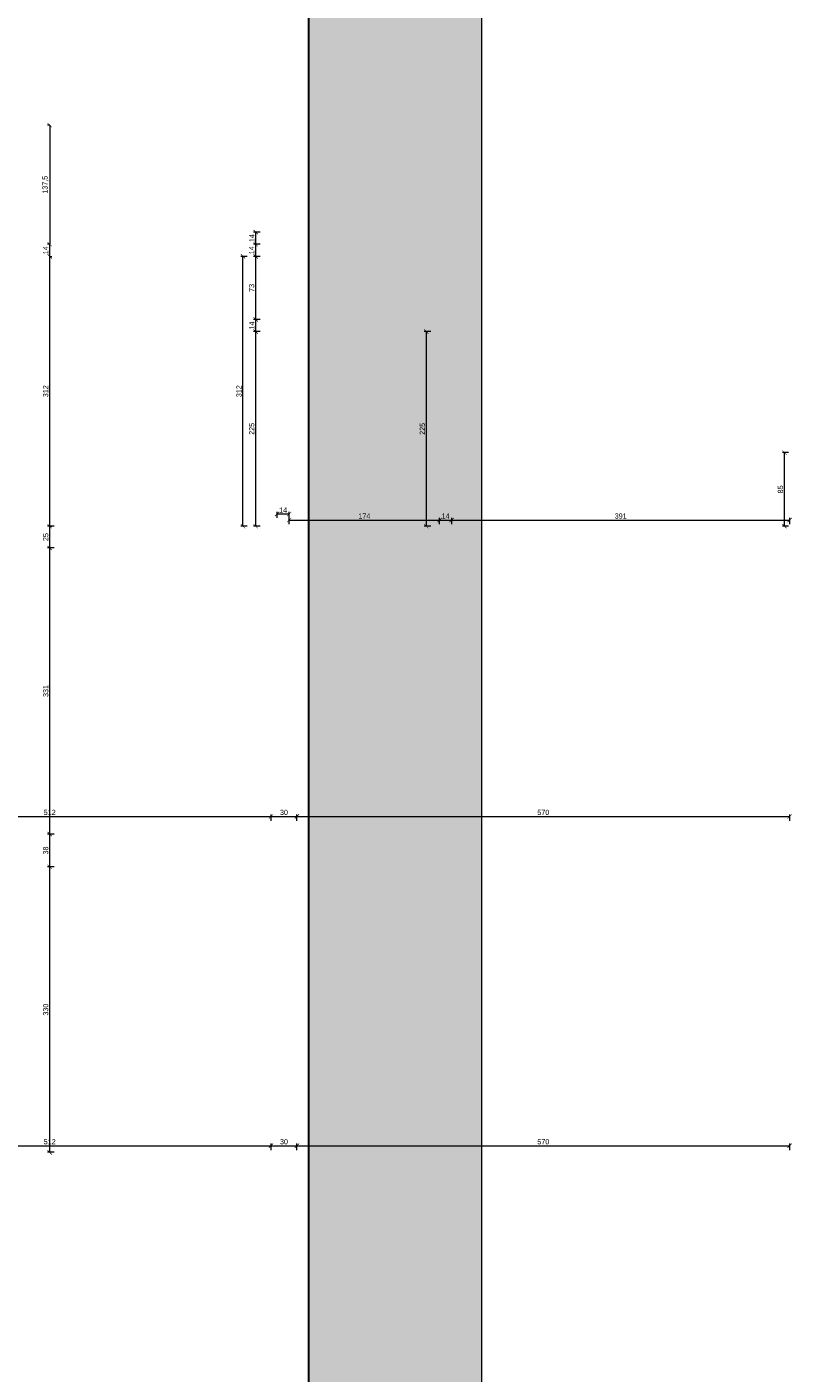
# Model space of a CAD drawing. Header units: millimetres. Extents: x -221 to 149158, y -114258 to 0.
# Tile 147 of 256: x 120014 to 120900, y -63535 to -61979. Entities that reach past the tile are written whole.
import ezdxf

# ---------------------------------------------------------------- set-up
doc = ezdxf.new("R2010")
doc.units = ezdxf.units.MM
doc.layers.get('0').update_dxf_attribs({"lineweight": 0})
doc.layers.add('A-opisram.ART', color=250, linetype='Continuous', lineweight=0)
doc.layers.add('wymiar..KF', color=12, linetype='Continuous', lineweight=5)
doc.layers.add('A-pomocram.ART', color=254, linetype='Continuous', lineweight=0, plot=False)
doc.layers.add('A-przekrycieram.ART', color=7, linetype='Continuous', lineweight=0, true_color=0xffffff)
doc.styles.add('kamil', font='GOTHIC.TTF')
doc.dimstyles.new('50..KF', dxfattribs={"dimscale": 0.5, "dimtxt": 12, "dimasz": 10, "dimexe": 5, "dimexo": 5, "dimgap": 3, "dimtad": 1, "dimdec": 1, "dimrnd": 0.5, "dimtxsty": 'kamil', "dimblk": 'ARCHTICK', "dimcen": 0, "dimclrd": 256, "dimclre": 256, "dimclrt": 256, "dimadec": 0, "dimazin": 0, "dimtfac": 1, "dimtdec": 1, "dimtofl": 0, "dimtmove": 0, "dimatfit": 3, "dimfxl": 10, "dimfxlon": 1, "dimlwd": 0, "dimlwe": 0, "dimarcsym": 0})

# ---------------------------------------------------------------- blocks, each defined once
blk = doc.blocks.new('_ArchTick')
at = {"color": 0, "linetype": 'ByBlock', "const_width": 0.15}
blk.add_lwpolyline([(-0.5, -0.5), (0.5, 0.5)], dxfattribs=at)
blk = doc.blocks.new('*D1253')
at = {"layer": 'Defpoints', "color": 0, "lineweight": 40, "transparency": 16777216}
for p in [(120890.8, -62471.1), (120898.1, -62471.1), (120898.1, -62556.1)]:
    blk.add_point(p, dxfattribs=at)
at = {"layer": 'wymiar..KF', "linetype": 'Continuous', "lineweight": 0, "transparency": 16777216}
for p, q in [((120895.6, -62471.1), (120888.3, -62471.1)), ((120890.8, -62556.1), (120890.8, -62471.1)), ((120895.6, -62556.1), (120888.3, -62556.1))]:
    blk.add_line(p, q, dxfattribs=at)
at = {"layer": 'wymiar..KF', "lineweight": 0, "transparency": 16777216, "xscale": 5, "yscale": 5, "zscale": 5}
for p, rotation in [((120890.8, -62471.1), 90), ((120890.8, -62556.1), 270)]:
    blk.add_blockref('_ArchTick', p, dxfattribs=dict(at, rotation=rotation))
at = {"layer": 'wymiar..KF', "transparency": 16777216, "insert": (120886.1, -62513.6), "char_height": 6, "attachment_point": 5, "rotation": 90, "style": 'kamil'}
blk.add_mtext('85', dxfattribs=at)
blk = doc.blocks.new('*D1254')
at = {"layer": 'Defpoints', "color": 0, "lineweight": 40, "transparency": 16777216}
for p in [(120476.5, -62331.1), (120491.8, -62331.1), (120491.8, -62556.1)]:
    blk.add_point(p, dxfattribs=at)
at = {"layer": 'wymiar..KF', "linetype": 'Continuous', "lineweight": 0, "transparency": 16777216}
for p, q in [((120481.5, -62331.1), (120474, -62331.1)), ((120476.5, -62556.1), (120476.5, -62331.1)), ((120481.5, -62556.1), (120474, -62556.1))]:
    blk.add_line(p, q, dxfattribs=at)
at = {"layer": 'wymiar..KF', "lineweight": 0, "transparency": 16777216, "xscale": 5, "yscale": 5, "zscale": 5}
for p, rotation in [((120476.5, -62331.1), 90), ((120476.5, -62556.1), 270)]:
    blk.add_blockref('_ArchTick', p, dxfattribs=dict(at, rotation=rotation))
at = {"layer": 'wymiar..KF', "transparency": 16777216, "insert": (120471.9, -62443.6), "char_height": 6, "attachment_point": 5, "rotation": 90, "style": 'kamil'}
blk.add_mtext('225', dxfattribs=at)
blk = doc.blocks.new('*D1246')
at = {"layer": 'Defpoints', "color": 0, "lineweight": 40, "transparency": 16777216}
for p in [(120040.8, -62950), (120069.1, -62950), (120069.1, -63280.1)]:
    blk.add_point(p, dxfattribs=at)
at = {"layer": 'wymiar..KF', "linetype": 'Continuous', "lineweight": 0, "transparency": 16777216}
for p, q in [((120045.8, -62950), (120038.3, -62950)), ((120040.8, -63280.1), (120040.8, -62950)), ((120045.8, -63280.1), (120038.3, -63280.1))]:
    blk.add_line(p, q, dxfattribs=at)
at = {"layer": 'wymiar..KF', "lineweight": 0, "transparency": 16777216, "xscale": 5, "yscale": 5, "zscale": 5}
for p, rotation in [((120040.8, -62950), 90), ((120040.8, -63280.1), 270)]:
    blk.add_blockref('_ArchTick', p, dxfattribs=dict(at, rotation=rotation))
at = {"layer": 'wymiar..KF', "transparency": 16777216, "insert": (120036.2, -63115.1), "char_height": 6, "attachment_point": 5, "rotation": 90, "style": 'kamil'}
blk.add_mtext('330', dxfattribs=at)
blk = doc.blocks.new('*D1247')
at = {"layer": 'Defpoints', "color": 0, "lineweight": 40, "transparency": 16777216}
for p in [(120040.8, -62912.1), (120069.1, -62912.1), (120069.1, -62950)]:
    blk.add_point(p, dxfattribs=at)
at = {"layer": 'wymiar..KF', "linetype": 'Continuous', "lineweight": 0, "transparency": 16777216}
for p, q in [((120045.8, -62912.1), (120038.3, -62912.1)), ((120040.8, -62950), (120040.8, -62912.1)), ((120045.8, -62950), (120038.3, -62950))]:
    blk.add_line(p, q, dxfattribs=at)
at = {"layer": 'wymiar..KF', "lineweight": 0, "transparency": 16777216, "xscale": 5, "yscale": 5, "zscale": 5}
for p, rotation in [((120040.8, -62912.1), 90), ((120040.8, -62950), 270)]:
    blk.add_blockref('_ArchTick', p, dxfattribs=dict(at, rotation=rotation))
at = {"layer": 'wymiar..KF', "transparency": 16777216, "insert": (120036.2, -62931.1), "char_height": 6, "attachment_point": 5, "rotation": 90, "style": 'kamil'}
blk.add_mtext('38', dxfattribs=at)
blk = doc.blocks.new('*D1248')
at = {"layer": 'Defpoints', "color": 0, "lineweight": 40, "transparency": 16777216}
for p in [(120040.8, -62581.3), (120069.1, -62581.3), (120069.1, -62912.1)]:
    blk.add_point(p, dxfattribs=at)
at = {"layer": 'wymiar..KF', "linetype": 'Continuous', "lineweight": 0, "transparency": 16777216}
for p, q in [((120045.8, -62581.3), (120038.3, -62581.3)), ((120040.8, -62912.1), (120040.8, -62581.3)), ((120045.8, -62912.1), (120038.3, -62912.1))]:
    blk.add_line(p, q, dxfattribs=at)
at = {"layer": 'wymiar..KF', "lineweight": 0, "transparency": 16777216, "xscale": 5, "yscale": 5, "zscale": 5}
for p, rotation in [((120040.8, -62581.3), 90), ((120040.8, -62912.1), 270)]:
    blk.add_blockref('_ArchTick', p, dxfattribs=dict(at, rotation=rotation))
at = {"layer": 'wymiar..KF', "transparency": 16777216, "insert": (120036.2, -62746.7), "char_height": 6, "attachment_point": 5, "rotation": 90, "style": 'kamil'}
blk.add_mtext('331', dxfattribs=at)
blk = doc.blocks.new('*D1249')
at = {"layer": 'Defpoints', "color": 0, "lineweight": 40, "transparency": 16777216}
for p in [(120040.8, -62556.1), (120062.1, -62556.1), (120069.1, -62581.3)]:
    blk.add_point(p, dxfattribs=at)
at = {"layer": 'wymiar..KF', "linetype": 'Continuous', "lineweight": 0, "transparency": 16777216}
for p, q in [((120045.8, -62556.1), (120038.3, -62556.1)), ((120040.8, -62581.3), (120040.8, -62556.1)), ((120045.8, -62581.3), (120038.3, -62581.3))]:
    blk.add_line(p, q, dxfattribs=at)
at = {"layer": 'wymiar..KF', "lineweight": 0, "transparency": 16777216, "xscale": 5, "yscale": 5, "zscale": 5}
for p, rotation in [((120040.8, -62556.1), 90), ((120040.8, -62581.3), 270)]:
    blk.add_blockref('_ArchTick', p, dxfattribs=dict(at, rotation=rotation))
at = {"layer": 'wymiar..KF', "transparency": 16777216, "insert": (120036.2, -62568.7), "char_height": 6, "attachment_point": 5, "rotation": 90, "style": 'kamil'}
blk.add_mtext('25', dxfattribs=at)
blk = doc.blocks.new('*D1260')
at = {"layer": 'Defpoints', "color": 0, "linetype": 'ByBlock', "transparency": 16777216}
for p in [(120296.8, -62891.8), (119784.8, -62912.1), (120296.8, -62912.1)]:
    blk.add_point(p, dxfattribs=at)
at = {"layer": 'wymiar..KF', "linetype": 'Continuous', "lineweight": 0, "transparency": 16777216}
for p, q in [((119784.8, -62896.8), (119784.8, -62889.3)), ((119784.8, -62891.8), (120296.8, -62891.8)), ((120296.8, -62896.8), (120296.8, -62889.3))]:
    blk.add_line(p, q, dxfattribs=at)
at = {"layer": 'wymiar..KF', "linetype": 'ByBlock', "lineweight": 0, "transparency": 16777216, "xscale": 5, "yscale": 5, "zscale": 5, "rotation": 180}
blk.add_blockref('_ArchTick', (119784.8, -62891.8), dxfattribs=at)
at = {"layer": 'wymiar..KF', "linetype": 'ByBlock', "lineweight": 0, "transparency": 16777216, "xscale": 5, "yscale": 5, "zscale": 5}
blk.add_blockref('_ArchTick', (120296.8, -62891.8), dxfattribs=at)
at = {"layer": 'wymiar..KF', "linetype": 'ByBlock', "transparency": 16777216, "insert": (120040.8, -62887.1), "char_height": 6, "attachment_point": 5, "style": 'kamil'}
blk.add_mtext('512', dxfattribs=at)
blk = doc.blocks.new('*D1261')
at = {"layer": 'Defpoints', "color": 0, "linetype": 'ByBlock', "transparency": 16777216}
for p in [(120326.8, -62891.8), (120296.8, -62912.1), (120326.8, -62912.1)]:
    blk.add_point(p, dxfattribs=at)
at = {"layer": 'wymiar..KF', "linetype": 'Continuous', "lineweight": 0, "transparency": 16777216}
for p, q in [((120296.8, -62896.8), (120296.8, -62889.3)), ((120296.8, -62891.8), (120326.8, -62891.8)), ((120326.8, -62896.8), (120326.8, -62889.3))]:
    blk.add_line(p, q, dxfattribs=at)
at = {"layer": 'wymiar..KF', "linetype": 'ByBlock', "lineweight": 0, "transparency": 16777216, "xscale": 5, "yscale": 5, "zscale": 5, "rotation": 180}
blk.add_blockref('_ArchTick', (120296.8, -62891.8), dxfattribs=at)
at = {"layer": 'wymiar..KF', "linetype": 'ByBlock', "lineweight": 0, "transparency": 16777216, "xscale": 5, "yscale": 5, "zscale": 5}
blk.add_blockref('_ArchTick', (120326.8, -62891.8), dxfattribs=at)
at = {"layer": 'wymiar..KF', "linetype": 'ByBlock', "transparency": 16777216, "insert": (120311.8, -62887.1), "char_height": 6, "attachment_point": 5, "style": 'kamil'}
blk.add_mtext('30', dxfattribs=at)
blk = doc.blocks.new('*D1262')
at = {"layer": 'Defpoints', "color": 0, "linetype": 'ByBlock', "transparency": 16777216}
for p in [(120896.8, -62891.8), (120326.8, -62912.1), (120896.8, -62912.1)]:
    blk.add_point(p, dxfattribs=at)
at = {"layer": 'wymiar..KF', "linetype": 'Continuous', "lineweight": 0, "transparency": 16777216}
for p, q in [((120326.8, -62896.8), (120326.8, -62889.3)), ((120326.8, -62891.8), (120896.8, -62891.8)), ((120896.8, -62896.8), (120896.8, -62889.3))]:
    blk.add_line(p, q, dxfattribs=at)
at = {"layer": 'wymiar..KF', "linetype": 'ByBlock', "lineweight": 0, "transparency": 16777216, "xscale": 5, "yscale": 5, "zscale": 5, "rotation": 180}
blk.add_blockref('_ArchTick', (120326.8, -62891.8), dxfattribs=at)
at = {"layer": 'wymiar..KF', "linetype": 'ByBlock', "lineweight": 0, "transparency": 16777216, "xscale": 5, "yscale": 5, "zscale": 5}
blk.add_blockref('_ArchTick', (120896.8, -62891.8), dxfattribs=at)
at = {"layer": 'wymiar..KF', "linetype": 'ByBlock', "transparency": 16777216, "insert": (120611.8, -62887.1), "char_height": 6, "attachment_point": 5, "style": 'kamil'}
blk.add_mtext('570', dxfattribs=at)
blk = doc.blocks.new('*D1264')
at = {"layer": 'Defpoints', "color": 0, "linetype": 'ByBlock', "transparency": 16777216}
for p in [(120317.8, -62542), (120303.8, -62549.1), (120317.8, -62556.1)]:
    blk.add_point(p, dxfattribs=at)
at = {"layer": 'wymiar..KF', "linetype": 'Continuous', "lineweight": 0, "transparency": 16777216}
for p, q in [((120303.8, -62546.6), (120303.8, -62539.5)), ((120303.8, -62542), (120317.8, -62542)), ((120317.8, -62547), (120317.8, -62539.5))]:
    blk.add_line(p, q, dxfattribs=at)
at = {"layer": 'wymiar..KF', "linetype": 'ByBlock', "lineweight": 0, "transparency": 16777216, "xscale": 5, "yscale": 5, "zscale": 5, "rotation": 180}
blk.add_blockref('_ArchTick', (120303.8, -62542), dxfattribs=at)
at = {"layer": 'wymiar..KF', "linetype": 'ByBlock', "lineweight": 0, "transparency": 16777216, "xscale": 5, "yscale": 5, "zscale": 5}
blk.add_blockref('_ArchTick', (120317.8, -62542), dxfattribs=at)
at = {"layer": 'wymiar..KF', "linetype": 'ByBlock', "transparency": 16777216, "insert": (120310.8, -62537.5), "char_height": 6, "attachment_point": 5, "style": 'kamil'}
blk.add_mtext('14', dxfattribs=at)
blk = doc.blocks.new('*D1265')
at = {"layer": 'Defpoints', "color": 0, "linetype": 'ByBlock', "transparency": 16777216}
for p in [(120317.8, -62556.1), (120491.8, -62549), (120491.8, -62556.1)]:
    blk.add_point(p, dxfattribs=at)
at = {"layer": 'wymiar..KF', "linetype": 'Continuous', "lineweight": 0, "transparency": 16777216}
for p, q in [((120317.8, -62553.6), (120317.8, -62546.5)), ((120317.8, -62549), (120491.8, -62549)), ((120491.8, -62553.6), (120491.8, -62546.5))]:
    blk.add_line(p, q, dxfattribs=at)
at = {"layer": 'wymiar..KF', "linetype": 'ByBlock', "lineweight": 0, "transparency": 16777216, "xscale": 5, "yscale": 5, "zscale": 5, "rotation": 180}
blk.add_blockref('_ArchTick', (120317.8, -62549), dxfattribs=at)
at = {"layer": 'wymiar..KF', "linetype": 'ByBlock', "lineweight": 0, "transparency": 16777216, "xscale": 5, "yscale": 5, "zscale": 5}
blk.add_blockref('_ArchTick', (120491.8, -62549), dxfattribs=at)
at = {"layer": 'wymiar..KF', "linetype": 'ByBlock', "transparency": 16777216, "insert": (120404.8, -62544.4), "char_height": 6, "attachment_point": 5, "style": 'kamil'}
blk.add_mtext('174', dxfattribs=at)
blk = doc.blocks.new('*D1266')
at = {"layer": 'Defpoints', "color": 0, "linetype": 'ByBlock', "transparency": 16777216}
for p in [(120491.8, -62556.1), (120505.8, -62549), (120505.8, -62556.1)]:
    blk.add_point(p, dxfattribs=at)
at = {"layer": 'wymiar..KF', "linetype": 'Continuous', "lineweight": 0, "transparency": 16777216}
for p, q in [((120491.8, -62553.6), (120491.8, -62546.5)), ((120491.8, -62549), (120505.8, -62549)), ((120505.8, -62553.6), (120505.8, -62546.5))]:
    blk.add_line(p, q, dxfattribs=at)
at = {"layer": 'wymiar..KF', "linetype": 'ByBlock', "lineweight": 0, "transparency": 16777216, "xscale": 5, "yscale": 5, "zscale": 5, "rotation": 180}
blk.add_blockref('_ArchTick', (120491.8, -62549), dxfattribs=at)
at = {"layer": 'wymiar..KF', "linetype": 'ByBlock', "lineweight": 0, "transparency": 16777216, "xscale": 5, "yscale": 5, "zscale": 5}
blk.add_blockref('_ArchTick', (120505.8, -62549), dxfattribs=at)
at = {"layer": 'wymiar..KF', "linetype": 'ByBlock', "transparency": 16777216, "insert": (120498.8, -62544.4), "char_height": 6, "attachment_point": 5, "style": 'kamil'}
blk.add_mtext('14', dxfattribs=at)
blk = doc.blocks.new('*D1267')
at = {"layer": 'Defpoints', "color": 0, "linetype": 'ByBlock', "transparency": 16777216}
for p in [(120505.8, -62556.1), (120896.8, -62549), (120896.8, -62556.1)]:
    blk.add_point(p, dxfattribs=at)
at = {"layer": 'wymiar..KF', "linetype": 'Continuous', "lineweight": 0, "transparency": 16777216}
for p, q in [((120505.8, -62553.6), (120505.8, -62546.5)), ((120505.8, -62549), (120896.8, -62549)), ((120896.8, -62553.6), (120896.8, -62546.5))]:
    blk.add_line(p, q, dxfattribs=at)
at = {"layer": 'wymiar..KF', "linetype": 'ByBlock', "lineweight": 0, "transparency": 16777216, "xscale": 5, "yscale": 5, "zscale": 5, "rotation": 180}
blk.add_blockref('_ArchTick', (120505.8, -62549), dxfattribs=at)
at = {"layer": 'wymiar..KF', "linetype": 'ByBlock', "lineweight": 0, "transparency": 16777216, "xscale": 5, "yscale": 5, "zscale": 5}
blk.add_blockref('_ArchTick', (120896.8, -62549), dxfattribs=at)
at = {"layer": 'wymiar..KF', "linetype": 'ByBlock', "transparency": 16777216, "insert": (120701.3, -62544.4), "char_height": 6, "attachment_point": 5, "style": 'kamil'}
blk.add_mtext('391', dxfattribs=at)
blk = doc.blocks.new('*D1269')
at = {"layer": 'Defpoints', "color": 0, "linetype": 'ByBlock', "transparency": 16777216}
for p in [(120296.8, -63272.5), (119784.8, -63280.1), (120296.8, -63280.1)]:
    blk.add_point(p, dxfattribs=at)
at = {"layer": 'wymiar..KF', "linetype": 'Continuous', "lineweight": 0, "transparency": 16777216}
for p, q in [((119784.8, -63277.5), (119784.8, -63270)), ((119784.8, -63272.5), (120296.8, -63272.5)), ((120296.8, -63277.5), (120296.8, -63270))]:
    blk.add_line(p, q, dxfattribs=at)
at = {"layer": 'wymiar..KF', "linetype": 'ByBlock', "lineweight": 0, "transparency": 16777216, "xscale": 5, "yscale": 5, "zscale": 5, "rotation": 180}
blk.add_blockref('_ArchTick', (119784.8, -63272.5), dxfattribs=at)
at = {"layer": 'wymiar..KF', "linetype": 'ByBlock', "lineweight": 0, "transparency": 16777216, "xscale": 5, "yscale": 5, "zscale": 5}
blk.add_blockref('_ArchTick', (120296.8, -63272.5), dxfattribs=at)
at = {"layer": 'wymiar..KF', "linetype": 'ByBlock', "transparency": 16777216, "insert": (120040.8, -63267.9), "char_height": 6, "attachment_point": 5, "style": 'kamil'}
blk.add_mtext('512', dxfattribs=at)
blk = doc.blocks.new('*D1270')
at = {"layer": 'Defpoints', "color": 0, "linetype": 'ByBlock', "transparency": 16777216}
for p in [(120326.8, -63272.5), (120296.8, -63280.1), (120326.8, -63280.1)]:
    blk.add_point(p, dxfattribs=at)
at = {"layer": 'wymiar..KF', "linetype": 'Continuous', "lineweight": 0, "transparency": 16777216}
for p, q in [((120296.8, -63277.5), (120296.8, -63270)), ((120296.8, -63272.5), (120326.8, -63272.5)), ((120326.8, -63277.5), (120326.8, -63270))]:
    blk.add_line(p, q, dxfattribs=at)
at = {"layer": 'wymiar..KF', "linetype": 'ByBlock', "lineweight": 0, "transparency": 16777216, "xscale": 5, "yscale": 5, "zscale": 5, "rotation": 180}
blk.add_blockref('_ArchTick', (120296.8, -63272.5), dxfattribs=at)
at = {"layer": 'wymiar..KF', "linetype": 'ByBlock', "lineweight": 0, "transparency": 16777216, "xscale": 5, "yscale": 5, "zscale": 5}
blk.add_blockref('_ArchTick', (120326.8, -63272.5), dxfattribs=at)
at = {"layer": 'wymiar..KF', "linetype": 'ByBlock', "transparency": 16777216, "insert": (120311.8, -63267.9), "char_height": 6, "attachment_point": 5, "style": 'kamil'}
blk.add_mtext('30', dxfattribs=at)
blk = doc.blocks.new('*D1271')
at = {"layer": 'Defpoints', "color": 0, "linetype": 'ByBlock', "transparency": 16777216}
for p in [(120896.8, -63272.5), (120326.8, -63280.1), (120896.8, -63280.1)]:
    blk.add_point(p, dxfattribs=at)
at = {"layer": 'wymiar..KF', "linetype": 'Continuous', "lineweight": 0, "transparency": 16777216}
for p, q in [((120326.8, -63277.5), (120326.8, -63270)), ((120326.8, -63272.5), (120896.8, -63272.5)), ((120896.8, -63277.5), (120896.8, -63270))]:
    blk.add_line(p, q, dxfattribs=at)
at = {"layer": 'wymiar..KF', "linetype": 'ByBlock', "lineweight": 0, "transparency": 16777216, "xscale": 5, "yscale": 5, "zscale": 5, "rotation": 180}
blk.add_blockref('_ArchTick', (120326.8, -63272.5), dxfattribs=at)
at = {"layer": 'wymiar..KF', "linetype": 'ByBlock', "lineweight": 0, "transparency": 16777216, "xscale": 5, "yscale": 5, "zscale": 5}
blk.add_blockref('_ArchTick', (120896.8, -63272.5), dxfattribs=at)
at = {"layer": 'wymiar..KF', "linetype": 'ByBlock', "transparency": 16777216, "insert": (120611.8, -63267.9), "char_height": 6, "attachment_point": 5, "style": 'kamil'}
blk.add_mtext('570', dxfattribs=at)
blk = doc.blocks.new('*D1273')
at = {"layer": 'Defpoints', "color": 0, "transparency": 16777216}
for p in [(120279.1, -62331.1), (120303.8, -62331.1), (120303.8, -62556.1)]:
    blk.add_point(p, dxfattribs=at)
at = {"layer": 'wymiar..KF', "linetype": 'Continuous', "lineweight": 0, "transparency": 16777216}
for p, q in [((120284.1, -62331.1), (120276.6, -62331.1)), ((120279.1, -62556.1), (120279.1, -62331.1)), ((120284.1, -62556.1), (120276.6, -62556.1))]:
    blk.add_line(p, q, dxfattribs=at)
at = {"layer": 'wymiar..KF', "lineweight": 0, "transparency": 16777216, "xscale": 5, "yscale": 5, "zscale": 5}
for p, rotation in [((120279.1, -62331.1), 90), ((120279.1, -62556.1), 270)]:
    blk.add_blockref('_ArchTick', p, dxfattribs=dict(at, rotation=rotation))
at = {"layer": 'wymiar..KF', "transparency": 16777216, "insert": (120274.5, -62443.6), "char_height": 6, "attachment_point": 5, "rotation": 90, "style": 'kamil'}
blk.add_mtext('225', dxfattribs=at)
blk = doc.blocks.new('*D1274')
at = {"layer": 'Defpoints', "color": 0, "linetype": 'ByBlock', "transparency": 16777216}
for p in [(120279.1, -62317.1), (120303.8, -62317.1), (120303.8, -62331.1)]:
    blk.add_point(p, dxfattribs=at)
at = {"layer": 'wymiar..KF', "linetype": 'Continuous', "lineweight": 0, "transparency": 16777216}
for p, q in [((120284.1, -62317.1), (120276.6, -62317.1)), ((120279.1, -62331.1), (120279.1, -62317.1)), ((120284.1, -62331.1), (120276.6, -62331.1))]:
    blk.add_line(p, q, dxfattribs=at)
at = {"layer": 'wymiar..KF', "linetype": 'ByBlock', "lineweight": 0, "transparency": 16777216, "xscale": 5, "yscale": 5, "zscale": 5}
for p, rotation in [((120279.1, -62317.1), 90), ((120279.1, -62331.1), 270)]:
    blk.add_blockref('_ArchTick', p, dxfattribs=dict(at, rotation=rotation))
at = {"layer": 'wymiar..KF', "linetype": 'ByBlock', "transparency": 16777216, "insert": (120274.6, -62324.1), "char_height": 6, "attachment_point": 5, "rotation": 90, "style": 'kamil'}
blk.add_mtext('14', dxfattribs=at)
blk = doc.blocks.new('*D1275')
at = {"layer": 'Defpoints', "color": 0, "linetype": 'ByBlock', "transparency": 16777216}
for p in [(120279.1, -62244.1), (120303.7, -62244.1), (120303.8, -62317.1)]:
    blk.add_point(p, dxfattribs=at)
at = {"layer": 'wymiar..KF', "linetype": 'Continuous', "lineweight": 0, "transparency": 16777216}
for p, q in [((120284.1, -62244.1), (120276.6, -62244.1)), ((120279.1, -62317.1), (120279.1, -62244.1)), ((120284.1, -62317.1), (120276.6, -62317.1))]:
    blk.add_line(p, q, dxfattribs=at)
at = {"layer": 'wymiar..KF', "linetype": 'ByBlock', "lineweight": 0, "transparency": 16777216, "xscale": 5, "yscale": 5, "zscale": 5}
for p, rotation in [((120279.1, -62244.1), 90), ((120279.1, -62317.1), 270)]:
    blk.add_blockref('_ArchTick', p, dxfattribs=dict(at, rotation=rotation))
at = {"layer": 'wymiar..KF', "linetype": 'ByBlock', "transparency": 16777216, "insert": (120274.4, -62280.6), "char_height": 6, "attachment_point": 5, "rotation": 90, "style": 'kamil'}
blk.add_mtext('73', dxfattribs=at)
blk = doc.blocks.new('*D1276')
at = {"layer": 'Defpoints', "color": 0, "linetype": 'ByBlock', "transparency": 16777216}
for p in [(120279.1, -62230.1), (120303.8, -62230.1), (120303.7, -62244.1)]:
    blk.add_point(p, dxfattribs=at)
at = {"layer": 'wymiar..KF', "linetype": 'Continuous', "lineweight": 0, "transparency": 16777216}
for p, q in [((120284.1, -62230.1), (120276.6, -62230.1)), ((120279.1, -62244.1), (120279.1, -62230.1)), ((120284.1, -62244.1), (120276.6, -62244.1))]:
    blk.add_line(p, q, dxfattribs=at)
at = {"layer": 'wymiar..KF', "linetype": 'ByBlock', "lineweight": 0, "transparency": 16777216, "xscale": 5, "yscale": 5, "zscale": 5}
for p, rotation in [((120279.1, -62230.1), 90), ((120279.1, -62244.1), 270)]:
    blk.add_blockref('_ArchTick', p, dxfattribs=dict(at, rotation=rotation))
at = {"layer": 'wymiar..KF', "linetype": 'ByBlock', "transparency": 16777216, "insert": (120274.5, -62237.1), "char_height": 6, "attachment_point": 5, "rotation": 90, "style": 'kamil'}
blk.add_mtext('14', dxfattribs=at)
blk = doc.blocks.new('*D1277')
at = {"layer": 'Defpoints', "color": 0, "linetype": 'ByBlock', "transparency": 16777216}
for p in [(120279.1, -62216.1), (120303.8, -62216.1), (120303.8, -62230.1)]:
    blk.add_point(p, dxfattribs=at)
at = {"layer": 'wymiar..KF', "linetype": 'Continuous', "lineweight": 0, "transparency": 16777216}
for p, q in [((120284.1, -62216.1), (120276.6, -62216.1)), ((120284.1, -62230.1), (120276.6, -62230.1)), ((120279.1, -62230.1), (120279.1, -62216.1))]:
    blk.add_line(p, q, dxfattribs=at)
at = {"layer": 'wymiar..KF', "linetype": 'ByBlock', "lineweight": 0, "transparency": 16777216, "xscale": 5, "yscale": 5, "zscale": 5}
for p, rotation in [((120279.1, -62216.1), 90), ((120279.1, -62230.1), 270)]:
    blk.add_blockref('_ArchTick', p, dxfattribs=dict(at, rotation=rotation))
at = {"layer": 'wymiar..KF', "linetype": 'ByBlock', "transparency": 16777216, "insert": (120274.6, -62223.1), "char_height": 6, "attachment_point": 5, "rotation": 90, "style": 'kamil'}
blk.add_mtext('14', dxfattribs=at)
blk = doc.blocks.new('*D1255')
at = {"layer": 'Defpoints', "color": 0, "linetype": 'ByBlock', "lineweight": 40, "transparency": 16777216}
for p in [(120264.4, -62244.1), (120303.8, -62244.1), (120303.8, -62556.1)]:
    blk.add_point(p, dxfattribs=at)
at = {"layer": 'wymiar..KF', "linetype": 'Continuous', "lineweight": 0, "transparency": 16777216}
for p, q in [((120269.4, -62244.1), (120261.9, -62244.1)), ((120264.4, -62556.1), (120264.4, -62244.1)), ((120269.4, -62556.1), (120261.9, -62556.1))]:
    blk.add_line(p, q, dxfattribs=at)
at = {"layer": 'wymiar..KF', "linetype": 'ByBlock', "lineweight": 0, "transparency": 16777216, "xscale": 5, "yscale": 5, "zscale": 5}
for p, rotation in [((120264.4, -62244.1), 90), ((120264.4, -62556.1), 270)]:
    blk.add_blockref('_ArchTick', p, dxfattribs=dict(at, rotation=rotation))
at = {"layer": 'wymiar..KF', "linetype": 'ByBlock', "transparency": 16777216, "insert": (120259.8, -62400.1), "char_height": 6, "attachment_point": 5, "rotation": 90, "style": 'kamil'}
blk.add_mtext('312', dxfattribs=at)
blk = doc.blocks.new('*D1278')
at = {"layer": 'Defpoints', "color": 0, "linetype": 'ByBlock', "transparency": 16777216}
for p in [(120042.1, -62092.5), (120040.8, -62230.1), (120042.1, -62230.1)]:
    blk.add_point(p, dxfattribs=at)
at = {"layer": 'wymiar..KF', "linetype": 'Continuous', "lineweight": 0, "transparency": 16777216}
for p, q in [((120040.8, -62092.5), (120038.3, -62092.5)), ((120040.8, -62092.5), (120040.8, -62230.1)), ((120040.8, -62230.1), (120038.3, -62230.1))]:
    blk.add_line(p, q, dxfattribs=at)
at = {"layer": 'wymiar..KF', "linetype": 'ByBlock', "lineweight": 0, "transparency": 16777216, "xscale": 5, "yscale": 5, "zscale": 5}
for p, rotation in [((120040.8, -62092.5), 90), ((120040.8, -62230.1), 270)]:
    blk.add_blockref('_ArchTick', p, dxfattribs=dict(at, rotation=rotation))
at = {"layer": 'wymiar..KF', "linetype": 'ByBlock', "transparency": 16777216, "insert": (120035.9, -62161.3), "char_height": 6, "attachment_point": 5, "rotation": 90, "style": 'kamil'}
blk.add_mtext('137,5', dxfattribs=at)
blk = doc.blocks.new('*D1256')
at = {"layer": 'Defpoints', "color": 0, "linetype": 'ByBlock', "lineweight": 40, "transparency": 16777216}
for p in [(120040.8, -62244.1), (120040.8, -62244.1), (120040.7, -62556.1)]:
    blk.add_point(p, dxfattribs=at)
at = {"layer": 'wymiar..KF', "linetype": 'Continuous', "lineweight": 0, "transparency": 16777216}
for p, q in [((120040.8, -62244.1), (120043.3, -62244.1)), ((120040.8, -62556.1), (120040.8, -62244.1)), ((120040.8, -62556.1), (120043.3, -62556.1))]:
    blk.add_line(p, q, dxfattribs=at)
at = {"layer": 'wymiar..KF', "linetype": 'ByBlock', "lineweight": 0, "transparency": 16777216, "xscale": 5, "yscale": 5, "zscale": 5}
for p, rotation in [((120040.8, -62244.1), 90), ((120040.8, -62556.1), 270)]:
    blk.add_blockref('_ArchTick', p, dxfattribs=dict(at, rotation=rotation))
at = {"layer": 'wymiar..KF', "linetype": 'ByBlock', "transparency": 16777216, "insert": (120036.2, -62400.1), "char_height": 6, "attachment_point": 5, "rotation": 90, "style": 'kamil'}
blk.add_mtext('312', dxfattribs=at)
blk = doc.blocks.new('*D1257')
at = {"layer": 'Defpoints', "color": 0, "linetype": 'ByBlock', "lineweight": 40, "transparency": 16777216}
for p in [(120040.8, -62230.1), (120041.4, -62230.1), (120040.8, -62244.1)]:
    blk.add_point(p, dxfattribs=at)
at = {"layer": 'wymiar..KF', "linetype": 'Continuous', "lineweight": 0, "transparency": 16777216}
for p, q in [((120040.8, -62230.1), (120038.3, -62230.1)), ((120040.8, -62244.1), (120040.8, -62230.1)), ((120040.8, -62244.1), (120043.3, -62244.1))]:
    blk.add_line(p, q, dxfattribs=at)
at = {"layer": 'wymiar..KF', "linetype": 'ByBlock', "lineweight": 0, "transparency": 16777216, "xscale": 5, "yscale": 5, "zscale": 5}
for p, rotation in [((120040.8, -62230.1), 90), ((120040.8, -62244.1), 270)]:
    blk.add_blockref('_ArchTick', p, dxfattribs=dict(at, rotation=rotation))
at = {"layer": 'wymiar..KF', "linetype": 'ByBlock', "transparency": 16777216, "insert": (120036.2, -62237.1), "char_height": 6, "attachment_point": 5, "rotation": 90, "style": 'kamil'}
blk.add_mtext('14', dxfattribs=at)
blk = doc.blocks.new('*U1674')
at = {"layer": 'A-przekrycieram.ART'}
h = blk.add_hatch(color=256, dxfattribs=at)
h.dxf.hatch_style = 1
h.paths.add_polyline_path([(0, 4200), (5940, 4200), (5940, 0), (0, 0)])
h.paths.add_polyline_path([(200, 4100), (5840, 4100), (5840, 100), (200, 100)], flags=16)
at = {"layer": 'A-opisram.ART', "lineweight": 30}
blk.add_lwpolyline([(200, 4100), (5840, 4100), (5840, 100), (200, 100)], close=True, dxfattribs=at)
at = {"layer": 'A-pomocram.ART'}
blk.add_lwpolyline([(0, 4200), (5940, 4200), (5940, 0), (0, 0)], close=True, dxfattribs=at)

msp = doc.modelspace()

# ---------------------------------------------------------------- block references
at = {"xscale": 2, "yscale": 2, "zscale": 2}
msp.add_blockref('*U1674', (108660.19, -67505.02), dxfattribs=at)

# ---------------------------------------------------------------- dimensions: what is measured, and where the dimension line sits
at = {"layer": 'wymiar..KF', "linetype": 'ByBlock'}
for base, p1, p2, picture, middle in [((120040.82, -62230.12), (120042.08, -62092.49), (120042.08, -62230.12), '*D1278', (120035.89, -62161.3)), ((120279.13, -62216.12), (120303.82, -62230.12), (120303.82, -62216.12), '*D1277', (120274.55, -62223.12)), ((120040.82, -62230.12), (120040.82, -62244.12), (120041.45, -62230.12), '*D1257', (120036.24, -62237.12)), ((120279.06, -62230.12), (120303.75, -62244.12), (120303.82, -62230.12), '*D1276', (120274.48, -62237.12)), ((120040.82, -62244.12), (120040.74, -62556.12), (120040.82, -62244.12), '*D1256', (120036.17, -62400.12)), ((120264.44, -62244.12), (120303.82, -62556.12), (120303.82, -62244.12), '*D1255', (120259.79, -62400.12)), ((120279.06, -62244.12), (120303.82, -62317.12), (120303.75, -62244.12), '*D1275', (120274.41, -62280.62)), ((120279.13, -62317.12), (120303.82, -62331.12), (120303.82, -62317.12), '*D1274', (120274.55, -62324.12))]:
    dim = msp.add_linear_dim(base=base, p1=p1, p2=p2, angle=90, dimstyle='50..KF', override={"dimtmove": 1}, dxfattribs=at)
    dim.commit()
    dim.dimension.update_dxf_attribs({"geometry": picture, "text_midpoint": middle})
at = {"layer": 'wymiar..KF'}
for base, p1, p2, picture, middle in [((120279.13, -62331.12), (120303.82, -62556.12), (120303.82, -62331.12), '*D1273', (120274.48, -62443.62)), ((120476.55, -62331.12), (120491.82, -62556.12), (120491.82, -62331.12), '*D1254', (120471.9, -62443.62)), ((120890.77, -62471.12), (120898.08, -62556.12), (120898.08, -62471.12), '*D1253', (120886.12, -62513.62))]:
    dim = msp.add_linear_dim(base=base, p1=p1, p2=p2, angle=90, dimstyle='50..KF', dxfattribs=at)
    dim.commit()
    dim.dimension.update_dxf_attribs({"geometry": picture, "text_midpoint": middle})
at = {"layer": 'wymiar..KF', "linetype": 'ByBlock'}
for base, p1, p2, picture, middle in [((120317.82, -62542.03), (120303.82, -62549.13), (120317.82, -62556.12), '*D1264', (120310.82, -62537.46)), ((120491.82, -62549.02), (120317.82, -62556.12), (120491.82, -62556.12), '*D1265', (120404.82, -62544.37)), ((120505.82, -62549.02), (120491.82, -62556.12), (120505.82, -62556.12), '*D1266', (120498.82, -62544.45)), ((120896.82, -62549.02), (120505.82, -62556.12), (120896.82, -62556.12), '*D1267', (120701.32, -62544.37)), ((120296.82, -62891.76), (119784.82, -62912.12), (120296.82, -62912.12), '*D1260', (120040.82, -62887.11)), ((120326.82, -62891.76), (120296.82, -62912.12), (120326.82, -62912.12), '*D1261', (120311.82, -62887.11)), ((120896.82, -62891.76), (120326.82, -62912.12), (120896.82, -62912.12), '*D1262', (120611.82, -62887.11)), ((120296.82, -63272.52), (119784.82, -63280.12), (120296.82, -63280.12), '*D1269', (120040.82, -63267.86)), ((120326.82, -63272.52), (120296.82, -63280.12), (120326.82, -63280.12), '*D1270', (120311.82, -63267.86)), ((120896.82, -63272.52), (120326.82, -63280.12), (120896.82, -63280.12), '*D1271', (120611.82, -63267.86))]:
    dim = msp.add_linear_dim(base=base, p1=p1, p2=p2, dimstyle='50..KF', override={"dimtmove": 1}, dxfattribs=at)
    dim.commit()
    dim.dimension.update_dxf_attribs({"geometry": picture, "text_midpoint": middle})
at = {"layer": 'wymiar..KF'}
for base, p1, p2, picture, middle in [((120040.82, -62556.12), (120069.11, -62581.35), (120062.1, -62556.12), '*D1249', (120036.17, -62568.73)), ((120040.82, -62581.35), (120069.11, -62912.12), (120069.11, -62581.35), '*D1248', (120036.17, -62746.73)), ((120040.82, -62912.12), (120069.11, -62950.01), (120069.11, -62912.12), '*D1247', (120036.17, -62931.07)), ((120040.82, -62950.01), (120069.11, -63280.12), (120069.11, -62950.01), '*D1246', (120036.17, -63115.07))]:
    dim = msp.add_linear_dim(base=base, p1=p1, p2=p2, angle=90, dimstyle='50..KF', override={"dimtmove": 1}, dxfattribs=at)
    dim.commit()
    dim.dimension.update_dxf_attribs({"geometry": picture, "text_midpoint": middle})

doc.saveas('drawing.dxf')
